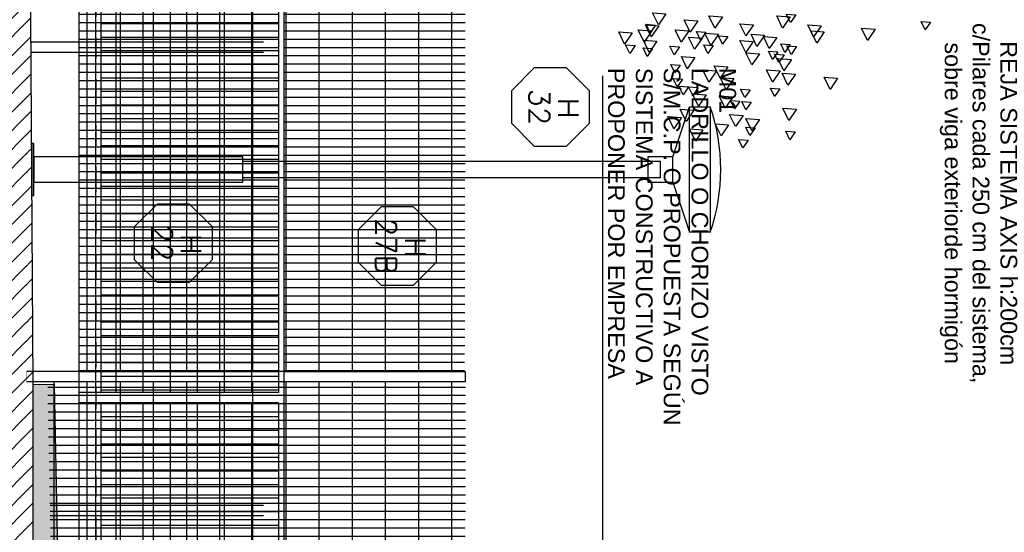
# Model space of a CAD drawing. Header units: millimetres. Extents: x 4617 to 4884, y 1258 to 1784.
# Tile 234 of 256: x 4738.87 to 4743.58, y 1599.09 to 1601.54. Entities that reach past the tile are written whole.
import ezdxf
from ezdxf.enums import TextEntityAlignment as Align

# ---------------------------------------------------------------- set-up
doc = ezdxf.new("R2010")
doc.units = ezdxf.units.MM
doc.header["$LTSCALE"] = 0.4
doc.set_wipeout_variables(frame=1)
doc.linetypes.add('DASHDOT', pattern=[1, 0.5, -0.25, 0, -0.25])
for name, color, linetype in [('00 AC - ABERTURAS ALUMINIO - HATCH', 254, 'Continuous'), ('00 AC - ABERTURAS ALUMINIO - TIPO', 3, 'Continuous'), ('00 AC - HERRERÍA', 4, 'Continuous'), ('00 AC - SUELO', 1, 'Continuous'), ('00 AC - SUELO HATCH', 253, 'Continuous'), ('00 AC - TEXTOS', 3, 'Continuous'), ('00 AC - VEGETACIÓN', 254, 'Continuous'), ('200', 6, 'Continuous'), ('A HERRERÍA', 4, 'Continuous'), ('LÁMINA', 1, 'Continuous'), ('TXT', 3, 'Continuous'), ('TXT COTA', 3, 'Continuous')]:
    doc.layers.add(name, color=color, linetype=linetype)
doc.styles.add('arial', font='arial.ttf')
doc.styles.add('ROMANS', font='romans', dxfattribs={"height": 2})
doc.styles.add('SaAS simplex', font='simplex.shx', dxfattribs={"width": 0.8})
doc.dimstyles.new('COTAS 125', dxfattribs={"dimscale": 0.01, "dimtxt": 15, "dimasz": 8, "dimexe": 5, "dimexo": 20, "dimgap": 10, "dimtad": 0, "dimzin": 9, "dimdsep": 46, "dimtxsty": 'SaAS simplex', "dimblk": 'OBLIQUE', "dimcen": 0, "dimclrd": 8, "dimclre": 8, "dimclrt": 256, "dimadec": 1, "dimazin": 0, "dimtfac": 1, "dimtmove": 2, "dimatfit": 3, "dimldrblk": 'OBLIQUE', "dimfxl": 10, "dimlwd": -1, "dimlwe": -1, "dimarcsym": 0})
pattern_1 = [(360, (4736.65143, 1604.983032), (2e-17, 0.0396875), []), (90, (4736.65143, 1604.98303), (-0.15875, 9e-17), [])]

# ---------------------------------------------------------------- blocks, each defined once
blk = doc.blocks.new('H24')
at = {"color": 251}
blk.add_wipeout([(-4.9213, -0.025), (-4.9712, -0.025), (-4.9712, -0.96), (-4.9213, -0.96)], dxfattribs=at)
blk.add_wipeout([(-3.8962, 0), (-3.8962, -0.98), (-3.9461, -0.98), (-3.9461, -0.025), (-4.9213, -0.025), (-4.9213, -0.98), (-4.9712, -0.98), (-4.9712, 0)], dxfattribs=at)
at = {"layer": '00 AC - HERRERÍA'}
for p, q in [((-4.9213, -0.025), (-4.9213, -0.98)), ((-4.9213, -0.025), (-3.9461, -0.025)), ((-3.9461, -0.875), (-4.9213, -0.875)), ((-3.9461, -0.9), (-4.9213, -0.9))]:
    blk.add_line(p, q, dxfattribs=at)
at = {"layer": '00 AC - HERRERÍA', "color": 253}
for p, q in [((-4.8563, -0.875), (-4.8563, -0.025)), ((-4.7913, -0.875), (-4.7913, -0.025)), ((-4.7263, -0.875), (-4.7263, -0.025)), ((-4.6613, -0.875), (-4.6613, -0.025)), ((-4.5963, -0.875), (-4.5963, -0.025)), ((-4.5313, -0.875), (-4.5313, -0.025)), ((-4.4663, -0.875), (-4.4663, -0.025)), ((-4.4013, -0.875), (-4.4013, -0.025)), ((-4.3363, -0.875), (-4.3363, -0.025)), ((-4.9213, -0.155), (-3.9461, -0.155)), ((-4.9213, -0.285), (-3.9461, -0.285)), ((-4.9213, -0.415), (-3.9461, -0.415)), ((-4.9213, -0.545), (-3.9461, -0.545)), ((-4.9213, -0.675), (-3.9461, -0.675)), ((-4.9213, -0.805), (-3.9461, -0.805))]:
    blk.add_line(p, q, dxfattribs=at)
at = {"color": 251}
blk.add_wipeout([(-4.9712, 0), (-4.9712, -0.025), (-9.94, -0.025), (-9.94, -0.98), (-9.99, -0.98), (-9.99, 0)], dxfattribs=at)
at = {"layer": '00 AC - HERRERÍA'}
for p, q in [((-9.99, 0), (0, 0)), ((-9.94, -0.025), (-4.9712, -0.025)), ((-4.9712, -0.025), (-4.9712, -0.98)), ((-4.9712, -0.875), (-6.8113, -0.875)), ((-4.9712, -0.9), (-6.8113, -0.9))]:
    blk.add_line(p, q, dxfattribs=at)
at = {"layer": '00 AC - HERRERÍA', "color": 253}
for p, q in [((-6.7394, -0.875), (-6.7394, -0.025)), ((-6.6744, -0.875), (-6.6744, -0.025)), ((-6.6094, -0.875), (-6.6094, -0.025)), ((-6.5444, -0.875), (-6.5444, -0.025)), ((-6.4794, -0.875), (-6.4794, -0.025)), ((-6.4144, -0.875), (-6.4144, -0.025)), ((-6.3494, -0.875), (-6.3494, -0.025)), ((-6.2844, -0.875), (-6.2844, -0.025)), ((-6.2194, -0.875), (-6.2194, -0.025)), ((-6.1544, -0.875), (-6.1544, -0.025)), ((-6.0894, -0.875), (-6.0894, -0.025)), ((-6.0244, -0.875), (-6.0244, -0.025)), ((-5.9594, -0.875), (-5.9594, -0.025)), ((-5.8944, -0.875), (-5.8944, -0.025)), ((-5.8294, -0.875), (-5.8294, -0.025)), ((-5.7644, -0.875), (-5.7644, -0.025)), ((-5.6994, -0.875), (-5.6994, -0.025)), ((-5.6344, -0.875), (-5.6344, -0.025)), ((-5.5694, -0.875), (-5.5694, -0.025)), ((-5.5044, -0.875), (-5.5044, -0.025)), ((-5.4394, -0.875), (-5.4394, -0.025)), ((-5.3744, -0.875), (-5.3744, -0.025)), ((-5.3094, -0.875), (-5.3094, -0.025)), ((-5.2444, -0.875), (-5.2444, -0.025)), ((-5.1794, -0.875), (-5.1794, -0.025)), ((-5.1144, -0.875), (-5.1144, -0.025)), ((-5.0494, -0.875), (-5.0494, -0.025)), ((-4.9844, -0.875), (-4.9844, -0.025)), ((-6.8694, -0.155), (-4.9712, -0.155)), ((-6.8694, -0.285), (-4.9712, -0.285)), ((-6.8694, -0.415), (-4.9712, -0.415)), ((-6.8694, -0.545), (-4.9712, -0.545)), ((-6.8694, -0.675), (-4.9712, -0.675)), ((-6.8694, -0.805), (-4.9712, -0.805))]:
    blk.add_line(p, q, dxfattribs=at)
blk = doc.blocks.new('ARB')
at = {"layer": 'LÁMINA', "color": 254, "elevation": -10}
for points in [[(3288.5464, 1396.5631), (3288.572, 1396.5255), (3288.5918, 1396.5664)], [(3288.5724, 1396.553), (3288.6089, 1396.4993), (3288.6371, 1396.5578)], [(3288.8971, 1396.553), (3288.9336, 1396.4993), (3288.9619, 1396.5578)], [(3289.1678, 1396.5678), (3289.2043, 1396.5141), (3289.2325, 1396.5726)], [(3287.9006, 1396.5278), (3287.9261, 1396.4903), (3287.9459, 1396.5312)], [(3288.1659, 1396.4933), (3288.2024, 1396.4396), (3288.2306, 1396.4981)], [(3288.424, 1396.5102), (3288.4605, 1396.4565), (3288.4887, 1396.5149)], [(3288.7488, 1396.5151), (3288.7853, 1396.4614), (3288.8135, 1396.5199)], [(3289.0152, 1396.5333), (3289.0517, 1396.4797), (3289.08, 1396.5381)], [(3289.2015, 1396.5102), (3289.238, 1396.4565), (3289.2662, 1396.5149)], [(3289.2173, 1396.5137), (3289.2429, 1396.4762), (3289.2627, 1396.5171)], [(3288.4092, 1396.4806), (3288.4457, 1396.4269), (3288.474, 1396.4854)], [(3288.6363, 1396.4546), (3288.6728, 1396.4009), (3288.7011, 1396.4594)], [(3288.6954, 1396.4644), (3288.7319, 1396.4107), (3288.7601, 1396.4692)], [(3288.8707, 1396.4591), (3288.8963, 1396.4215), (3288.9161, 1396.4625)], [(3288.9168, 1396.4694), (3288.9533, 1396.4157), (3288.9816, 1396.4741)], [(3288.9762, 1396.4793), (3289.0018, 1396.4417), (3289.0216, 1396.4826)], [(3288.9948, 1396.4511), (3289.0313, 1396.3974), (3289.0596, 1396.4559)], [(3289.0588, 1396.4856), (3289.0953, 1396.4319), (3289.1235, 1396.4903)], [(3289.2359, 1396.4856), (3289.2724, 1396.4319), (3289.3007, 1396.4903)], [(3289.3294, 1396.4757), (3289.3659, 1396.422), (3289.3942, 1396.4805)], [(3288.5432, 1396.4104), (3288.5688, 1396.3728), (3288.5885, 1396.4137)], [(3288.5727, 1396.4202), (3288.5983, 1396.3826), (3288.6181, 1396.4236)], [(3288.7495, 1396.4349), (3288.786, 1396.3812), (3288.8143, 1396.4397)], [(3288.9418, 1396.4153), (3288.9673, 1396.3777), (3288.9871, 1396.4186)], [(3289.1035, 1396.4089), (3289.1291, 1396.3713), (3289.1488, 1396.4122)], [(3289.2113, 1396.4363), (3289.2478, 1396.3826), (3289.2761, 1396.4411)], [(3289.2321, 1396.4005), (3289.2576, 1396.363), (3289.2774, 1396.4039)], [(3289.3158, 1396.4153), (3289.3413, 1396.3777), (3289.3611, 1396.4186)], [(3288.5667, 1396.3477), (3288.6032, 1396.294), (3288.6314, 1396.3525)], [(3288.6023, 1396.371), (3288.6278, 1396.3334), (3288.6476, 1396.3743)], [(3288.6318, 1396.3858), (3288.6573, 1396.3482), (3288.6771, 1396.3891)], [(3288.72, 1396.3758), (3288.7565, 1396.3221), (3288.7847, 1396.3806)], [(3289.0292, 1396.3576), (3289.0657, 1396.3039), (3289.094, 1396.3623)], [(3288.8718, 1396.3133), (3288.9083, 1396.2596), (3288.9365, 1396.318)], [(3289.0992, 1396.3218), (3289.1248, 1396.2842), (3289.1446, 1396.3251)], [(3288.3453, 1396.2591), (3288.3818, 1396.2054), (3288.41, 1396.2639)], [(3288.547, 1396.2788), (3288.5835, 1396.2251), (3288.6118, 1396.2836)], [(3288.6208, 1396.2936), (3288.6573, 1396.2399), (3288.6856, 1396.2984)], [(3288.843, 1396.2577), (3288.8795, 1396.204), (3288.9077, 1396.2625)], [(3288.9259, 1396.2936), (3288.9624, 1396.2399), (3288.9907, 1396.2984)], [(3289.0887, 1396.2547), (3289.1142, 1396.2172), (3289.134, 1396.2581)], [(3288.6219, 1396.2086), (3288.6475, 1396.171), (3288.6673, 1396.2119)], [(3289.0139, 1396.2136), (3289.0394, 1396.176), (3289.0592, 1396.2169)], [(3289.0592, 1396.2169), (3289.0848, 1396.1793), (3289.1045, 1396.2202)], [(3288.7646, 1396.2037), (3288.7902, 1396.1661), (3288.81, 1396.207)], [(3288.8479, 1396.1691), (3288.8844, 1396.1154), (3288.9127, 1396.1739)], [(3288.9759, 1396.179), (3289.0124, 1396.1253), (3289.0406, 1396.1837)], [(3288.5428, 1396.11), (3288.5793, 1396.0563), (3288.6076, 1396.1148)], [(3288.7597, 1396.1446), (3288.7853, 1396.107), (3288.805, 1396.1479)], [(3288.8138, 1396.1495), (3288.8394, 1396.1119), (3288.8592, 1396.1528)], [(3288.7987, 1396.0805), (3288.8352, 1396.0268), (3288.8635, 1396.0853)], [(3289.0349, 1396.1051), (3289.0714, 1396.0514), (3289.0997, 1396.1099)], [(3289.094, 1396.0707), (3289.1304, 1396.017), (3289.1587, 1396.0754)], [(3288.72, 1396.0608), (3288.7565, 1396.0071), (3288.7847, 1396.0656)], [(3288.74, 1396.0215), (3288.7656, 1395.984), (3288.7854, 1396.0249)], [(3288.8676, 1396.0362), (3288.9041, 1395.9825), (3288.9323, 1396.041)], [(3288.5481, 1396.0018), (3288.5737, 1395.9643), (3288.5935, 1396.0052)], [(3288.9906, 1396.0116), (3289.0271, 1395.9579), (3289.0554, 1396.0164)], [(3288.7745, 1395.9625), (3288.8, 1395.9249), (3288.8198, 1395.9658)]]:
    blk.add_lwpolyline(points, close=True, dxfattribs=at)
blk = doc.blocks.new('*U575')
at = {"color": 0, "linetype": 'ByBlock', "ltscale": 0.1}
blk.add_lwpolyline([(0, 0.3439), (0.1194, 0.3439), (0.2883, 0.175), (0.2883, -0.0638), (0.1194, -0.2326), (0, -0.2326), (-0.1194, -0.2326), (-0.2883, -0.0638), (-0.2883, 0.175), (-0.1194, 0.3439)], close=True, dxfattribs=at)
at = {"color": 0, "style": 'ROMANS', "width": 1.1}
blk.add_text('H', height=0.15, dxfattribs=at).set_placement((-0.088, 0.112))
at = {"color": 0, "linetype": 'ByBlock', "style": 'ROMANS', "width": 1.05}
blk.add_attdef('NRO', text='', height=0.15, dxfattribs=at).set_placement((0, -0.0271), align=Align.MIDDLE)
blk = doc.blocks.new('_Oblique')
at = {"layer": 'TXT COTA', "color": 0, "lineweight": -2}
blk.add_line((-0.5, -0.5), (0.5, 0.5), dxfattribs=at)
blk = doc.blocks.new('A$C4B2F62BB')
at = {"layer": 'A HERRERÍA'}
for p, q in [((0.24, 3.07), (0, 3.15)), ((0.36, 3.07), (0.6, 3.15))]:
    blk.add_line(p, q, dxfattribs=at)
for points in [[(0, 3.25), (0.6, 3.25), (0.6, 3.15), (0, 3.15)], [(0.24, 2.95), (0.36, 2.95), (0.36, 3.07), (0.24, 3.07)], [(0.24, 0.01), (0.36, 0.01), (0.36, 1.01), (0.24, 1.01)], [(0.175, 0), (0.425, 0), (0.425, 0.01), (0.175, 0.01)]]:
    blk.add_lwpolyline(points, close=True, dxfattribs=at)
blk.add_lwpolyline([(0.26, 1.01), (0.26, 3.01), (0.34, 3.01), (0.34, 1.01)], dxfattribs=at)
blk.add_arc((0.3, 2.375), 0.925, 71.0754, 108.9246, dxfattribs=at)

msp = doc.modelspace()

# ---------------------------------------------------------------- hatches: boundary and pattern name
at = {"layer": '00 AC - HERRERÍA'}
h = msp.add_hatch(dxfattribs=at)
h.set_pattern_fill('GRATE', color=253, scale=0.05, double=1)
h.set_pattern_definition(pattern_1)
h.paths.add_polyline_path([(4738.9108, 1602.2584), (4738.9061, 1599.8584), (4740.9991, 1599.8584), (4741.0038, 1602.2584)])

# ---------------------------------------------------------------- linework, layer by layer
at = {"layer": '00 AC - ABERTURAS ALUMINIO - HATCH'}
msp.add_lwpolyline([(4738.9014, 1599.8084), (4738.9014, 1599.8584), (4741.0014, 1599.8584), (4741.0014, 1599.8084)], close=True, dxfattribs=at)

# ---------------------------------------------------------------- block references
at = {"layer": '00 AC - ABERTURAS ALUMINIO - TIPO', "extrusion": (0, 0, -1)}
ref = msp.add_blockref('*U575', (-4741.3741, 1601.1258), dxfattribs=dict(at, xscale=0.65, yscale=0.65, zscale=-0.65, rotation=90.00000000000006))
ref.add_attrib('NRO', '32', dxfattribs={"layer": '0', "color": 0, "linetype": 'ByBlock', "ltscale": 0.5, "height": 0.0975, "rotation": 90, "style": 'ROMANS', "text_generation_flag": 6, "width": 1.05}).set_placement((4741.3565, 1601.1258), align=Align.MIDDLE)
ref = msp.add_blockref('*U575', (-4740.6408, 1600.4594), dxfattribs=dict(at, xscale=0.65, yscale=0.65, zscale=-0.65, rotation=90.00000000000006))
ref.add_attrib('NRO', '27B', dxfattribs={"layer": '0', "color": 0, "linetype": 'ByBlock', "ltscale": 0.5, "height": 0.0975, "rotation": 90, "style": 'ROMANS', "text_generation_flag": 6, "width": 1.05}).set_placement((4740.6232, 1600.4594), align=Align.MIDDLE)

# ---------------------------------------------------------------- texts
at = {"layer": '00 AC - TEXTOS', "char_height": 0.08, "rotation": 270, "style": 'arial'}
for s, insert, width, attachment_point in [('REJA SISTEMA AXIS h:200cm\\Pc/Pilares cada 250 cm del sistema, sobre viga exteriorde hormigón \\P ', (4743.394, 1600.6647), 1.87709, 5), ('M01\\PLADRILLO O CHORIZO VISTO S/M.C.P. O PROPUESTA SEGÚN SISTEMA CONSTRUCTIVO A PROPONER POR EMPRESA', (4741.6851, 1601.3132), 1.968688, 7)]:
    msp.add_mtext(s, dxfattribs=dict(at, insert=insert, width=width, attachment_point=attachment_point))

# ---------------------------------------------------------------- leaders
at = {"layer": '00 AC - TEXTOS'}
msp.add_leader([(4741.6615, 1594.7648), (4741.6615, 1596.4523), (4741.6615, 1601.2755)], dimstyle='COTAS 125', override={"dimtxt": 5, "dimasz": 6, "dimldrblk": 'DotSmall'}, dxfattribs=at)

# ---------------------------------------------------------------- next in the draw order: wipeouts: each hides what was drawn before it
at = {"color": 251}
msp.add_wipeout([(4738.911, 1604.7163), (4739.1529, 1604.7163), (4739.1529, 1594.7263), (4739.1329, 1594.7271), (4739.0329, 1599.7975), (4738.8988, 1599.7975)], dxfattribs=at).dxf.layer = '00 AC - ABERTURAS ALUMINIO - HATCH'

# ---------------------------------------------------------------- next in the draw order: hatches: boundary and pattern name
at = {"layer": '00 AC - SUELO HATCH'}
h = msp.add_hatch(dxfattribs=at)
h.set_pattern_fill('LINE', color=254, scale=0.02, angle=1575, double=1)
h.set_pattern_definition([(45, (0, 11.9171), (-0.0449012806, 0.0449012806), [])])
edge = h.paths.add_edge_path()
edge.add_spline(control_points=[(4738.7564, 1605.906), (4738.7437, 1605.954), (4738.6975, 1606.1276), (4738.4867, 1606.3275), (4738.3178, 1606.5186), (4738.2851, 1606.6671), (4738.2704, 1607.0081), (4738.528, 1607.174), (4738.7323, 1607.2234), (4738.8081, 1607.3172), (4738.8109, 1607.3778), (4738.8123, 1607.406)], knot_values=[0, 0, 0, 0, 0.147807, 0.535557, 0.804736, 1.007771, 1.28695, 1.659775, 1.815698, 1.911149, 1.994475, 1.994475, 1.994475, 1.994475], degree=3, periodic=0)
edge.add_line((4738.8123, 1607.406), (4738.9698, 1611.6342))
edge.add_line((4738.9698, 1611.6342), (4738.9701, 1611.6342))
edge.add_ellipse((4738.9701, 1616.7102), major_axis=(0, -5.076), ratio=0.049251, start_angle=0, end_angle=180)
edge.add_line((4738.9701, 1621.7863), (4732.6014, 1621.7863))
edge.add_line((4732.6014, 1621.7863), (4732.6014, 1562.6294))
edge.add_line((4732.6014, 1562.6294), (4736.1014, 1562.6294))
edge.add_line((4736.1014, 1562.6294), (4735.6014, 1566.3852))
edge.add_line((4735.6014, 1566.3852), (4735.1014, 1567.1777))
edge.add_line((4735.1014, 1567.1777), (4734.6014, 1567.9307))
edge.add_line((4734.6014, 1567.9307), (4734.6014, 1570.1707))
edge.add_line((4734.6014, 1570.1707), (4735.1014, 1570.8879))
edge.add_line((4735.1014, 1570.8879), (4735.6014, 1571.6574))
edge.add_line((4735.6014, 1571.6574), (4736.1014, 1572.1679))
edge.add_line((4736.1014, 1572.1679), (4736.2463, 1573.5719))
edge.add_line((4736.2463, 1573.5719), (4736.0829, 1573.5719))
edge.add_line((4736.0829, 1573.5719), (4736.0829, 1573.7719))
edge.add_line((4736.0829, 1573.7719), (4736.2329, 1573.7719))
edge.add_line((4736.2329, 1573.7719), (4736.7829, 1573.7719))
edge.add_line((4736.7829, 1573.7719), (4736.7829, 1578.2929))
edge.add_line((4736.7829, 1578.2929), (4736.6329, 1578.2929))
edge.add_line((4736.6329, 1578.2929), (4736.6329, 1578.4929))
edge.add_line((4736.6329, 1578.4929), (4736.7829, 1578.4929))
edge.add_line((4736.7829, 1578.4929), (4736.7829, 1578.4929))
edge.add_line((4736.7829, 1578.4929), (4739.0449, 1578.494))
edge.add_line((4739.0449, 1578.494), (4739.0014, 1582.8063))
edge.add_line((4739.0014, 1582.8063), (4738.6514, 1582.8063))
edge.add_line((4738.6514, 1582.8063), (4738.6514, 1584.0563))
edge.add_line((4738.6514, 1584.0563), (4739.1329, 1584.0563))
edge.add_line((4739.1329, 1584.0563), (4739.1329, 1594.4563))
edge.add_line((4739.1329, 1594.4563), (4739.0014, 1594.4563))
edge.add_line((4739.0014, 1594.4563), (4738.9329, 1594.4563))
edge.add_line((4738.9329, 1594.4563), (4738.9329, 1599.7955))
edge.add_line((4738.9329, 1599.7955), (4738.9014, 1604.5863))
edge.add_line((4738.9014, 1604.5863), (4738.511, 1604.5863))
edge.add_line((4738.511, 1604.5863), (4738.511, 1604.7863))
edge.add_line((4738.511, 1604.7863), (4738.911, 1604.7863))
edge.add_line((4738.911, 1604.7863), (4738.7564, 1605.906))

# ---------------------------------------------------------------- next in the draw order: linework, layer by layer
at = {"layer": '00 AC - SUELO'}
msp.add_lwpolyline([(4738.9329, 1599.7955), (4738.9014, 1604.5863)], dxfattribs=at)

# ---------------------------------------------------------------- next in the draw order: block references
at = {"layer": '00 AC - ABERTURAS ALUMINIO - HATCH', "color": 251, "rotation": 269.9999999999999}
msp.add_blockref('H24', (4740.1329, 1594.7863), dxfattribs=at)

# ---------------------------------------------------------------- next in the draw order: hatches: boundary and pattern name
at = {"layer": '00 AC - HERRERÍA'}
h = msp.add_hatch(dxfattribs=at)
h.set_pattern_fill('GRATE', color=253, scale=0.05, double=1)
h.set_pattern_definition(pattern_1)
h.paths.add_polyline_path([(4738.9107, 1599.7957), (4739.0014, 1599.7975), (4739.0465, 1597.5084), (4740.9991, 1597.5084), (4741.0038, 1599.8084), (4738.9108, 1599.8084)])
at = {"layer": '00 AC - SUELO HATCH'}
h = msp.add_hatch(color=1, dxfattribs=at)
h.dxf.hatch_style = 1
h.paths.add_polyline_path([(4736.7829, 1573.7719), (4736.7829, 1573.5719), (4736.0829, 1573.5719), (4736.0829, 1573.7719)])
h.paths.add_polyline_path([(4739.1329, 1583.5763), (4739.1329, 1583.7563), (4739.2329, 1583.7563), (4739.2329, 1594.7263), (4739.1329, 1594.7263), (4739.0329, 1599.7975), (4738.9329, 1599.7975), (4738.9329, 1594.4563), (4739.1329, 1594.4563), (4739.1329, 1584.0563), (4738.6514, 1584.0563), (4738.6514, 1582.8063), (4739.0014, 1582.8063), (4739.0449, 1578.494), (4736.6329, 1578.4929), (4736.6329, 1578.2929), (4739.1529, 1578.3062), (4739.1329, 1582.9563), (4738.7514, 1582.9563), (4738.7514, 1583.5763)])
h.paths.add_polyline_path([(4739.1329, 1583.7563), (4739.1329, 1583.7063), (4738.6514, 1583.7063), (4738.6514, 1583.7563)], flags=17)

# ---------------------------------------------------------------- next in the draw order: linework, layer by layer
at = {"layer": '00 AC - ABERTURAS ALUMINIO - HATCH', "color": 251}
msp.add_lwpolyline([(4739.1529, 1594.7263), (4739.1529, 1604.7163), (4738.9425, 1604.7163)], dxfattribs=at)
at = {"layer": '00 AC - HERRERÍA', "color": 252}
for p, q in [((4740.0364, 1601.4363), (4738.9202, 1601.4363)), ((4740.0364, 1601.3863), (4738.9202, 1601.3863)), ((4740.0364, 1599.2163), (4739.0129, 1599.2163)), ((4740.0364, 1599.1663), (4739.0139, 1599.1663))]:
    msp.add_line(p, q, dxfattribs=at)
at = {"layer": '00 AC - HERRERÍA', "color": 253}
for p, q in [((4740.6608, 1599.8584), (4738.9014, 1599.8584)), ((4740.6608, 1599.8084), (4738.9014, 1599.8084))]:
    msp.add_line(p, q, dxfattribs=at)
at = {"layer": '00 AC - SUELO'}
msp.add_lwpolyline([(4739.0449, 1578.494), (4739.0014, 1582.8063), (4738.6514, 1582.8063), (4738.6514, 1584.0563), (4739.1329, 1584.0563), (4739.1329, 1594.4563), (4739.0014, 1594.4563), (4738.9329, 1594.4563), (4738.9329, 1599.7955), (4739.0329, 1599.7975), (4739.1329, 1594.7263), (4739.2329, 1594.7263), (4739.2329, 1583.7563), (4739.1329, 1583.7563), (4739.1329, 1583.5763)], dxfattribs=at)
at = {"layer": '200', "color": 2, "linetype": 'DASHDOT', "ltscale": 0.6}
msp.add_lwpolyline([(4739.2329, 1629.3991), (4739.2329, 1550.3531)], dxfattribs=at)

# ---------------------------------------------------------------- next in the draw order: block references
at = {"layer": '00 AC - ABERTURAS ALUMINIO - HATCH', "color": 251, "rotation": 269.9999999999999}
msp.add_blockref('A$C4B2F62BB', (4738.9261, 1601.1261), dxfattribs=at)
at = {"layer": '00 AC - ABERTURAS ALUMINIO - TIPO', "extrusion": (0, 0, -1)}
ref = msp.add_blockref('*U575', (-4739.5673, 1600.4731), dxfattribs=dict(at, xscale=0.65, yscale=0.65, zscale=-0.65, rotation=90.00000000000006))
ref.add_attrib('NRO', '22', dxfattribs={"layer": '0', "color": 0, "linetype": 'ByBlock', "ltscale": 0.5, "height": 0.0975, "rotation": 90, "style": 'ROMANS', "text_generation_flag": 6, "width": 1.05}).set_placement((4739.5497, 1600.4731), align=Align.MIDDLE)
at = {"layer": '00 AC - VEGETACIÓN', "xscale": -1}
msp.add_blockref('ARB', (8031.1315, 205.0046), dxfattribs=at)

# ---------------------------------------------------------------- next in the draw order: leaders
at = {"layer": 'TXT'}
msp.add_leader([(4739.1529, 1598.3994), (4738.4186, 1598.3994), (4738.4186, 1601.3201)], dimstyle='COTAS 125', override={"dimtxt": 5, "dimasz": 6, "dimldrblk": 'DotSmall'}, dxfattribs=at)

doc.saveas('drawing.dxf')
